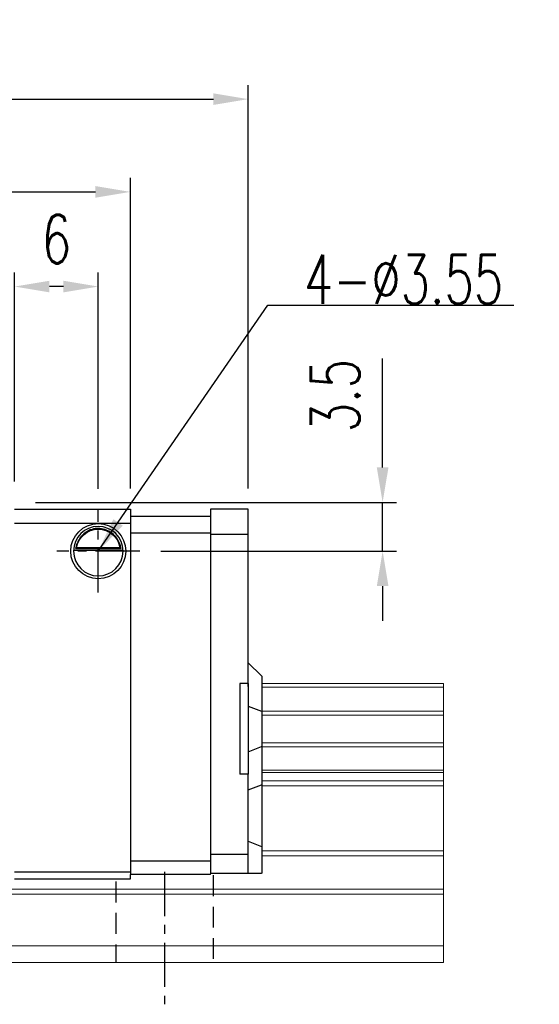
# Model space of a CAD drawing. Header units: millimetres. Extents: x 276 to 566, y 302 to 406.
# Tile 53 of 53: x 529 to 566, y 318 to 388. Entities that reach past the tile are written whole.
import ezdxf

# ---------------------------------------------------------------- set-up
doc = ezdxf.new("R2010")
doc.units = ezdxf.units.MM
doc.header["$PDSIZE"] = -1
doc.linetypes.add('CENTER', pattern=[10.16, 6.35, -1.27, 1.27, -1.27])
doc.linetypes.add('DASHED', pattern=[0.75, 0.5, -0.25])
for name, color, linetype in [('2', 7, 'Continuous'), ('CL', 1, 'CENTER'), ('DIM', 4, 'Continuous'), ('HID', 2, 'DASHED'), ('OUT', 3, 'Continuous')]:
    doc.layers.add(name, color=color, linetype=linetype)
doc.styles.add('DIM-7', font='SIMPLEX.shx', dxfattribs={"width": 0.7, "bigfont": 'chineset.shx'})
doc.dimstyles.new('CNS', dxfattribs={"dimtxt": 3.5, "dimasz": 2.5, "dimexe": 1, "dimexo": 1.5, "dimgap": 0.09, "dimtad": 0, "dimdsep": 46, "dimtxsty": 'DIM-7', "dimcen": 0.09, "dimclrd": 1, "dimclre": 1, "dimclrt": 4, "dimadec": 0, "dimazin": 0, "dimtfac": 1, "dimtix": 1, "dimtmove": 2, "dimatfit": 3, "dimfxl": 1, "dimtvp": 0.971429, "dimtolj": 1, "dimarcsym": 0})

# ---------------------------------------------------------------- blocks, each defined once
blk = doc.blocks.new('*D5')
at = {"layer": 'DEFPOINTS', "color": 0, "transparency": 16777216}
for p in [(545.607, 382.691), (453.107, 353.272), (545.607, 353.272)]:
    blk.add_point(p, dxfattribs=at)
at = {"layer": 'DIM', "color": 7, "lineweight": -2, "transparency": 16777216}
for p, q in [((453.107, 354.772), (453.107, 383.691)), ((545.607, 354.772), (545.607, 383.691)), ((455.607, 382.691), (543.107, 382.691))]:
    blk.add_line(p, q, dxfattribs=at)
at = {"layer": 'DIM', "color": 7, "transparency": 16777216}
for points in [[(455.607, 383.107), (455.607, 382.274), (453.107, 382.691)], [(543.107, 383.107), (543.107, 382.274), (545.607, 382.691)]]:
    blk.add_solid(points, dxfattribs=at)
at = {"layer": 'DIM', "color": 7, "transparency": 16777216, "insert": (499.357, 386.091), "char_height": 3.5, "attachment_point": 5, "style": 'DIM-7'}
blk.add_mtext('\\A1;92.5', dxfattribs=at)
blk = doc.blocks.new('*D12')
at = {"layer": 'DEFPOINTS', "color": 0, "transparency": 16777216}
for p in [(528.857, 353.772), (537.832, 350.272), (555.245, 350.272)]:
    blk.add_point(p, dxfattribs=at)
at = {"layer": 'DIM', "color": 7, "lineweight": -2, "transparency": 16777216}
for p, q in [((555.245, 356.272), (555.245, 364.085)), ((530.357, 353.772), (556.245, 353.772)), ((555.245, 350.272), (555.245, 353.772)), ((539.332, 350.272), (556.245, 350.272)), ((555.245, 347.772), (555.245, 345.272))]:
    blk.add_line(p, q, dxfattribs=at)
at = {"layer": 'DIM', "color": 7, "transparency": 16777216}
for points in [[(554.829, 356.272), (555.662, 356.272), (555.245, 353.772)], [(554.829, 347.772), (555.662, 347.772), (555.245, 350.272)]]:
    blk.add_solid(points, dxfattribs=at)
at = {"layer": 'DIM', "color": 7, "transparency": 16777216, "insert": (551.845, 361.429), "char_height": 3.5, "attachment_point": 5, "rotation": 90, "style": 'DIM-7'}
blk.add_mtext('\\A1;3.5', dxfattribs=at)
blk = doc.blocks.new('*D13')
at = {"layer": 'DEFPOINTS', "color": 0, "transparency": 16777216}
for p in [(528.857, 369.249), (528.857, 353.772), (534.857, 353.247)]:
    blk.add_point(p, dxfattribs=at)
at = {"layer": 'DIM', "color": 7, "lineweight": -2, "transparency": 16777216}
for p, q in [((528.857, 355.272), (528.857, 370.249)), ((534.857, 354.747), (534.857, 370.249)), ((532.357, 369.249), (531.357, 369.249))]:
    blk.add_line(p, q, dxfattribs=at)
at = {"layer": 'DIM', "color": 7, "transparency": 16777216}
for points in [[(531.357, 369.666), (531.357, 368.832), (528.857, 369.249)], [(532.357, 369.666), (532.357, 368.832), (534.857, 369.249)]]:
    blk.add_solid(points, dxfattribs=at)
at = {"layer": 'DIM', "color": 7, "transparency": 16777216, "insert": (531.857, 372.649), "char_height": 3.5, "attachment_point": 5, "style": 'DIM-7'}
blk.add_mtext('\\A1;6', dxfattribs=at)
blk = doc.blocks.new('*D19')
at = {"layer": 'DEFPOINTS', "color": 0, "transparency": 16777216}
for p in [(537.157, 376.039), (461.557, 353.272), (537.157, 353.272)]:
    blk.add_point(p, dxfattribs=at)
at = {"layer": 'DIM', "color": 7, "lineweight": -2, "transparency": 16777216}
for p, q in [((461.557, 354.772), (461.557, 377.039)), ((537.157, 354.772), (537.157, 377.039)), ((464.057, 376.039), (534.657, 376.039))]:
    blk.add_line(p, q, dxfattribs=at)
at = {"layer": 'DIM', "color": 7, "transparency": 16777216}
for points in [[(464.057, 376.456), (464.057, 375.622), (461.557, 376.039)], [(534.657, 376.456), (534.657, 375.622), (537.157, 376.039)]]:
    blk.add_solid(points, dxfattribs=at)
at = {"layer": 'DIM', "color": 7, "transparency": 16777216, "insert": (499.357, 379.439), "char_height": 3.5, "attachment_point": 5, "style": 'DIM-7'}
blk.add_mtext('\\A1;75.6', dxfattribs=at)

msp = doc.modelspace()

# ---------------------------------------------------------------- linework, layer by layer
at = {"layer": '2', "color": 0, "linetype": 'Continuous'}
for p, q in [((537.157, 353.272), (537.157, 327.072)), ((542.907, 353.272), (542.907, 328.529)), ((545.607, 353.272), (542.907, 353.272)), ((545.607, 340.571), (545.607, 353.272)), ((537.157, 352.772), (542.907, 352.772)), ((542.907, 351.572), (537.157, 351.572)), ((542.907, 351.498), (545.607, 351.498)), ((536.631, 350.322), (533.083, 350.322)), ((533.225, 350.455), (536.489, 350.455)), ((533.302, 350.522), (536.412, 350.522)), ((545.607, 342.272), (546.557, 341.322)), ((546.607, 341.272), (546.557, 341.322)), ((546.607, 338.768), (546.607, 341.272)), ((545.007, 340.772), (545.007, 334.272)), ((545.607, 340.772), (545.007, 340.772)), ((545.607, 340.772), (545.607, 334.272)), ((545.607, 339.162), (546.557, 338.788)), ((546.607, 338.768), (546.557, 338.788)), ((546.607, 336.276), (546.607, 338.768)), ((545.607, 335.882), (546.557, 336.256)), ((546.607, 336.276), (546.557, 336.256)), ((546.607, 333.541), (546.607, 336.276)), ((545.607, 334.272), (545.007, 334.272)), ((545.607, 327.172), (545.607, 334.272)), ((545.607, 333.147), (546.557, 333.521)), ((546.607, 333.541), (546.557, 333.521)), ((546.607, 329.062), (546.607, 333.541)), ((545.607, 329.476), (546.557, 329.083)), ((546.607, 329.062), (546.557, 329.083)), ((542.907, 328.547), (545.607, 328.547)), ((542.907, 328.529), (542.907, 328.175)), ((546.607, 327.172), (546.607, 329.062)), ((537.157, 328.072), (542.907, 328.072)), ((542.907, 328.175), (542.907, 327.118)), ((537.157, 326.772), (537.157, 327.072)), ((542.907, 327.072), (537.157, 327.072)), ((542.907, 327.172), (545.607, 327.172)), ((542.907, 327.072), (542.907, 327.118)), ((545.607, 327.172), (546.557, 327.172)), ((546.607, 327.172), (546.557, 327.172))]:
    msp.add_line(p, q, dxfattribs=at)
at = {"layer": '2', "color": 0, "linetype": 'Continuous', "extrusion": (0, 0, -1)}
for radius, start, end in [(1.975, 270, 90), (1.575, 9.1332, 90), (1.975, 90, 270), (1.575, 90, 170.8668)]:
    msp.add_arc((-534.857, 350.272), radius, start, end, dxfattribs=at)
at = {"layer": '2', "color": 0, "linetype": 'Continuous'}
for start, end in [(90, 270), (270, 90)]:
    msp.add_arc((534.857, 350.272), 1.775, start, end, dxfattribs=at)
for points, knots in [([(534.857, 351.903), (534.706, 351.903), (534.553, 351.879), (534.236, 351.783), (534.071, 351.699), (533.8, 351.501), (533.686, 351.39), (533.514, 351.171), (533.448, 351.064), (533.342, 350.85), (533.301, 350.74), (533.252, 350.574), (533.237, 350.511), (533.225, 350.455)], [0, 0, 0, 0, 0.183798, 0.183798, 0.410489, 0.410489, 0.600027, 0.600027, 0.749109, 0.749109, 0.899192, 0.899192, 1, 1, 1, 1]), ([(536.489, 350.455), (536.473, 350.531), (536.451, 350.621), (536.388, 350.81), (536.345, 350.912), (536.24, 351.108), (536.176, 351.204), (536.004, 351.415), (535.886, 351.526), (535.627, 351.706), (535.482, 351.779), (535.18, 351.876), (535.017, 351.903), (534.857, 351.903)], [0, 0, 0, 0, 0.137686, 0.137686, 0.275472, 0.275472, 0.412356, 0.412356, 0.606431, 0.606431, 0.804639, 0.804639, 1, 1, 1, 1])]:
    msp.add_open_spline(points, degree=3, knots=knots, dxfattribs=at)
for points in [[(533.302, 350.522), (533.277, 350.5), (533.251, 350.477), (533.225, 350.455)], [(536.489, 350.455), (536.463, 350.477), (536.438, 350.5), (536.412, 350.522)]]:
    msp.add_open_spline(points, degree=3, dxfattribs=at)
at = {"layer": 'CL', "color": 0, "ltscale": 0.5}
for p, q in [((534.857, 347.297), (534.857, 353.247)), ((537.832, 350.272), (531.882, 350.272)), ((539.604, 327.272), (539.604, 317.772))]:
    msp.add_line(p, q, dxfattribs=at)
at = {"layer": 'DIM', "color": 7}
for p, q in [((528.857, 353.272), (537.157, 353.272)), ((528.857, 352.272), (537.157, 352.272)), ((528.857, 327.272), (537.157, 327.272)), ((528.857, 326.772), (537.157, 326.772))]:
    msp.add_line(p, q, dxfattribs=at)
at = {"layer": 'HID', "color": 0, "ltscale": 3}
for p, q in [((543.104, 327.022), (543.104, 320.772)), ((536.104, 326.572), (536.104, 320.772))]:
    msp.add_line(p, q, dxfattribs=at)
at = {"layer": 'OUT', "color": 0, "linetype": 'Continuous', "lineweight": 15}
for p, q in [((559.604, 340.772), (546.607, 340.772)), ((559.604, 340.516), (546.607, 340.516)), ((559.604, 340.772), (559.604, 320.772)), ((559.604, 338.806), (546.607, 338.806)), ((559.604, 338.512), (546.607, 338.512)), ((559.604, 336.531), (546.607, 336.531)), ((559.604, 336.237), (546.607, 336.237)), ((559.604, 334.557), (546.607, 334.557)), ((559.604, 334.392), (546.607, 334.392)), ((559.604, 333.798), (546.607, 333.798)), ((559.604, 333.445), (546.607, 333.445)), ((559.604, 328.779), (546.607, 328.779)), ((559.604, 328.425), (546.607, 328.425)), ((559.604, 321.972), (440.027, 321.972)), ((559.604, 320.772), (399.604, 320.772))]:
    msp.add_line(p, q, dxfattribs=at)
at = {"layer": 'OUT', "color": 7, "linetype": 'Continuous', "lineweight": 15}
for p, q in [((559.604, 325.665), (441.149, 325.665)), ((559.604, 326.018), (441.204, 326.018))]:
    msp.add_line(p, q, dxfattribs=at)

# ---------------------------------------------------------------- texts
at = {"layer": 'DIM', "color": 0, "insert": (549.604, 368.012), "char_height": 3.5, "attachment_point": 7, "style": 'DIM-7'}
msp.add_mtext('\\A1;4-%%C3.55', dxfattribs=at)

# ---------------------------------------------------------------- dimensions: what is measured, and where the dimension line sits
at = {"layer": 'DIM', "color": 0}
for base, p1, p2, picture, middle in [((545.607, 382.691), (453.107, 353.272), (545.607, 353.272), '*D5', (499.357, 386.091)), ((537.157, 376.039), (461.557, 353.272), (537.157, 353.272), '*D19', (499.357, 379.439)), ((528.857, 369.249), (534.857, 353.247), (528.857, 353.772), '*D13', (531.857, 372.649))]:
    dim = msp.add_linear_dim(base=base, p1=p1, p2=p2, dimstyle='CNS', override={"dimclrd": 7, "dimclre": 7, "dimclrt": 7}, dxfattribs=at)
    dim.commit()
    dim.dimension.update_dxf_attribs({"geometry": picture, "text_midpoint": middle})
dim = msp.add_linear_dim(base=(555.245, 350.272), p1=(528.857, 353.772), p2=(537.832, 350.272), angle=90, dimstyle='CNS', override={"dimclrd": 7, "dimclre": 7, "dimclrt": 7, "dimtmove": 0}, dxfattribs=at)
dim.commit()
dim.dimension.update_dxf_attribs({"geometry": '*D12', "text_midpoint": (555.245, 361.429), "dimtype": 160})

# ---------------------------------------------------------------- leaders
at = {"layer": 'DIM', "color": 0, "annotation_type": 0, "has_hookline": 1, "hookline_direction": 0, "text_width": 15.05}
msp.add_leader([(534.857, 350.272), (547.014, 367.922), (549.514, 367.922)], dimstyle='CNS', override={"dimgap": 0.09, "dimtad": 1, "dimclrd": 7, "dimclre": 4}, dxfattribs=at)

doc.saveas('drawing.dxf')
